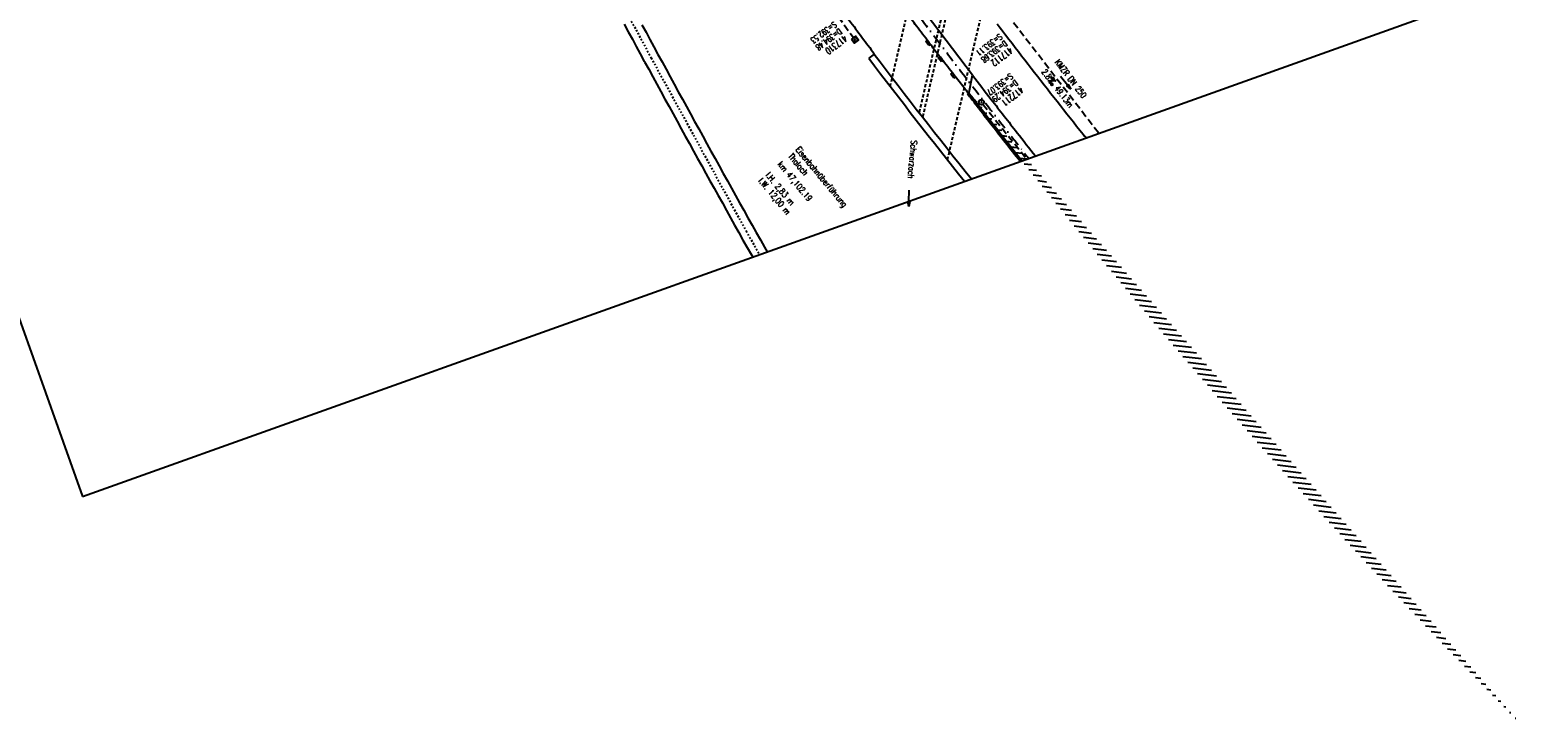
# Model space of a CAD drawing. Extents: x 447882 to 448688, y 437766 to 439043.
# Tile 1 of 50: x 448248 to 448688, y 437766 to 437971. Entities that reach past the tile are written whole.
import ezdxf
from ezdxf.enums import TextEntityAlignment as Align

# ---------------------------------------------------------------- set-up
doc = ezdxf.new("R2010")
doc.units = 0
doc.header["$LTSCALE"] = 2
doc.header["$MEASUREMENT"] = 0
for name, pattern in [('ACAD_ISO10W100W', [0.5, 0.25, -0.25]), ('AUSGEZOGEN', [0]), ('GESTRICH-X2', [1.5, 1, -0.5]), ('GESTRICHELT', [0.75, 0.5, -0.25]), ('STRICHPT-X3', [3, 1.5, -0.75, 0, -0.75])]:
    doc.linetypes.add(name, pattern=pattern)
doc.layers.get('0').update_dxf_attribs({"linetype": 'AUSGEZOGEN'})
for name, color, linetype in [('17', 7, 'CONTINUOUS'), ('ACHSE', 250, 'STRICHPT-X3'), ('Bahnachse', 7, 'CONTINUOUS'), ('BAUWO', 250, 'CONTINUOUS'), ('BAUWOTOP', 250, 'AUSGEZOGEN'), ('BAUWUTOP', 250, 'GESTRICHELT'), ('FBR', 8, 'CONTINUOUS'), ('Gleisachsen', 7, 'CONTINUOUS'), ('Ingenieurbauwerke', 15, 'CONTINUOUS'), ('KANAL', 7, 'GESTRICH-X2'), ('PFEIL', 7, 'CONTINUOUS'), ('Planeinteilung', 6, 'CONTINUOUS'), ('SCHACHTNR', 6, 'CONTINUOUS'), ('SCHLITZRINNE', 8, 'AUSGEZOGEN'), ('SCHRIFT', 7, 'AUSGEZOGEN'), ('SCHSYMBOL', 7, 'AUSGEZOGEN'), ('TEXTO', 4, 'CONTINUOUS'), ('TEXTU', 4, 'CONTINUOUS')]:
    doc.layers.add(name, color=color, linetype=linetype)
doc.styles.add('ROMANS', font='romans.shx', dxfattribs={"width": 0.8})

# ---------------------------------------------------------------- blocks, each defined once
blk = doc.blocks.new('PFEIL2')
at = {"color": 0}
for p, q in [((0.8796887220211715, 0.0024565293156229), (-2.401395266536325, -0.0115320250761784)), ((0.8808543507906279, -0.2709205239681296), (0.8785230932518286, 0.2758335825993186)), ((0.8785230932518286, 0.2758335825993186), (2.429089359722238, 0.0090619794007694)), ((0.9110887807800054, 0.2702307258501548), (0.8785706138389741, 0.2646884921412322)), ((0.9651190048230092, 0.2609349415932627), (0.8786494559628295, 0.2461975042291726)), ((1.01914922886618, 0.2516391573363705), (0.8787282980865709, 0.2277065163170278)), ((1.073179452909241, 0.24234337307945), (0.8788071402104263, 0.2092155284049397)), ((1.127209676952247, 0.2330475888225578), (0.8788859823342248, 0.1907245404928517)), ((1.181239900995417, 0.2237518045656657), (0.8789648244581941, 0.1722335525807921)), ((1.235270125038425, 0.2144560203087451), (0.8790436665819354, 0.1537425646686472)), ((1.289300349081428, 0.2051602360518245), (0.8791225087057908, 0.1352515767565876)), ((1.34333057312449, 0.195864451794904), (0.8792013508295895, 0.1167605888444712)), ((1.397360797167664, 0.1865686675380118), (0.8792801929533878, 0.0982696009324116)), ((1.451391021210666, 0.1772728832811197), (0.8793590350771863, 0.0797786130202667)), ((1.505421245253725, 0.1679770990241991), (0.8794378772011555, 0.0612876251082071)), ((1.559451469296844, 0.1586813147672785), (0.8795167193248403, 0.0427966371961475)), ((1.613481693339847, 0.1493855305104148), (0.8795955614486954, 0.024305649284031)), ((1.66751191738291, 0.140089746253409), (0.8796744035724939, 0.005814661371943)), ((1.721542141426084, 0.1307939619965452), (0.8797532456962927, -0.0126763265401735)), ((1.775572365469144, 0.1214981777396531), (0.8798320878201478, -0.0311673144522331)), ((1.82960258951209, 0.1122023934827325), (0.8799109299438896, -0.0496583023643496)), ((1.883632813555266, 0.1029066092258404), (0.8799897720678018, -0.0681492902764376)), ((1.937663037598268, 0.0936108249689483), (0.8800686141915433, -0.08664027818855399)), ((1.991693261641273, 0.0843150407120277), (0.8801474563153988, -0.105131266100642)), ((2.045723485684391, 0.0750192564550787), (0.8802262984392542, -0.1236222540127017)), ((2.099753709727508, 0.0657234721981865), (0.8803051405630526, -0.1421132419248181)), ((2.153783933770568, 0.056427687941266), (0.8803839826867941, -0.1606042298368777)), ((2.207814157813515, 0.0471319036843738), (0.8804628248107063, -0.1790952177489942)), ((2.261844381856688, 0.0378361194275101), (0.8805416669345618, -0.1975862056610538)), ((2.31587460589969, 0.0285403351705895), (0.8806205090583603, -0.2160771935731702)), ((2.36990482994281, 0.0192445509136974), (0.8806993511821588, -0.2345681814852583)), ((2.423935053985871, 0.009948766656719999), (0.8807781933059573, -0.2530591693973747)), ((2.429089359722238, 0.0090619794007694), (0.8808543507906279, -0.2709205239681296))]:
    blk.add_line(p, q, dxfattribs=at)
blk = doc.blocks.new('30S')
at = {"color": 0}
for p, q in [((-0.7514277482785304, -0.582751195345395), (-0.7514277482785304, 0)), ((-0.7514277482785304, 0), (0.7514277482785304, 0)), ((0.7514277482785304, 0), (0.7514277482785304, -0.582751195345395)), ((0.7514277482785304, -0.582751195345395), (-0.7514277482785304, -0.582751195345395))]:
    blk.add_line(p, q, dxfattribs=at)
blk.add_point((0, 0), dxfattribs=at)
blk = doc.blocks.new('20')
blk.add_lwpolyline([(-0.7540238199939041, -0.7510624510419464), (0.7541923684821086, -0.7510624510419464), (0.7541923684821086, 0.7497802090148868), (-0.7540238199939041, 0.7497802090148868)], close=True)
blk.add_circle((0, 0), 0.675503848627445)
blk.add_point((0, 0))
blk = doc.blocks.new('PROM')
blk.add_line((1.566024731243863, 1.817237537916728), (0.0190527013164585, 0.0153243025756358))
for centre, radius in [((0.3173753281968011, 1.509743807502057), 0.3170057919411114), ((0.9430842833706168, 0.2908182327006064), 0.2830165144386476), ((1.644538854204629, 0.287494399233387), 0.2830165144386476)]:
    blk.add_circle(centre, radius)
blk.add_arc((0.9918717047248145, 2.681739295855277), 1.033048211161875, 239.1413865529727, 303.3549228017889)
blk = doc.blocks.new('GST')
at = {"color": 0}
blk.add_circle((0, 0), 0.75, dxfattribs=at)
blk.add_point((0, 0), dxfattribs=at)
blk = doc.blocks.new('1135420')
for p, q in [((1135, 297), (1135, 420)), ((1135, 0), (1135, 297)), ((0, 0), (1135, 0))]:
    blk.add_line(p, q)

msp = doc.modelspace()

# ---------------------------------------------------------------- hatches: boundary and pattern name
at = {"layer": 'SCHLITZRINNE'}
h = msp.add_hatch(dxfattribs=at)
h.set_pattern_fill('_USER', color=256, scale=1.5, angle=45, style=0, pattern_type=0)
h.set_pattern_definition([(353.2903893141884, (448535.0214528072, 437939.7289510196), (0.1752559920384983, 1.489726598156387), [])])
edge = h.paths.add_edge_path()
edge.add_arc((450110.1306910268, 439174.8855906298), 2002.144653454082, 217.6466916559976, 217.7521611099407)
edge.add_arc((450110.1306910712, 439174.8855906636), 2001.644653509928, 217.6466916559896, 217.8050314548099)
edge.add_arc((450106.0111629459, 439171.6895692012), 1996.430723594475, 217.8050312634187, 218.1638878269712)
edge.add_arc((450104.6204673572, 439170.5966182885), 1994.661945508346, 218.1638878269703, 218.5234401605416)
edge.add_arc((450102.3610331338, 439168.7978830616), 1991.77395461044, 218.5234403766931, 218.8832532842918)
edge.add_arc((450113.0802769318, 439177.4420506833), 2005.544351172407, 218.8832532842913, 219.2403848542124)
edge.add_arc((450118.7786976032, 439182.0962609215), 2012.90190994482, 219.2403848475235, 219.5968631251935)
edge.add_arc((450119.4406360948, 439182.6438030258), 2013.760958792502, 219.5968631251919, 219.9534656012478)
edge.add_arc((450109.1314138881, 439174.007603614), 2000.312389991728, 219.9534657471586, 220.3112649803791)
edge.add_arc((450102.1189203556, 439168.0582058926), 1991.116173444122, 220.3112649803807, 220.6706485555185)
edge.add_arc((450113.5814255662, 439177.9073012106), 2006.228873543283, 220.6706484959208, 221.0286759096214)
edge.add_arc((450111.6346336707, 439176.2132694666), 2003.648225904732, 221.028675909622, 221.3868683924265)
edge.add_arc((450104.9853657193, 439170.3538559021), 1994.78563646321, 221.3868683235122, 221.7458556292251)
edge.add_arc((450107.8928366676, 439172.9484951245), 1998.682499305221, 221.7458556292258, 222.1044143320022)
edge.add_arc((450110.1228680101, 439174.9637980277), 2001.688241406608, 222.1044143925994, 222.4627037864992)
edge.add_arc((450114.2325152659, 439178.7246774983), 2007.259005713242, 222.4627037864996, 222.8197621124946)
edge.add_arc((450115.8226584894, 439180.1981843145), 2009.426902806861, 222.8197620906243, 223.1766277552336)
edge.add_arc((450111.7406385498, 439176.3680447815), 2003.829326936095, 223.1766277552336, 223.5348545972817)
edge.add_arc((450104.4442216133, 439169.4355758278), 1993.7646945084, 223.5348548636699, 223.8939847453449)
edge.add_arc((450103.9872383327, 439168.9959033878), 1993.130545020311, 223.8939847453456, 224.2529103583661)
edge.add_arc((450116.3561424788, 439181.046388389), 2010.399128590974, 224.2529105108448, 224.6102912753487)
edge.add_arc((450116.7664725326, 439181.4511742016), 2010.975515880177, 224.6102912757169, 224.7212884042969)
edge.add_line((448524.848253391, 437951.9944236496), (448525.2441494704, 437952.2998189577))

# ---------------------------------------------------------------- linework, layer by layer
at = {"layer": 'ACHSE'}
for points in [[(448115.3962550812, 438985.5005086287, -7.94584012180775e-07), (448118.194, 438967.9179999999, -1.494845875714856e-06), (448122.1225, 438943.2285, 1.794585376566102e-06), (448126.051, 438918.539, 6.509561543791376e-06)], [(448507.496, 437979, 0.001564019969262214), (448514.9901693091, 437969.0224127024, 0.001558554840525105), (448522.573, 437959.057, 0.001563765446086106), (448530.209093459, 437949.1505747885, 0.001565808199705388), (448537.8970000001, 437939.305, 0.001012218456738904), (448542.895176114, 437932.9716399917, 0.001569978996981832)]]:
    msp.add_lwpolyline(points, format="xyb", dxfattribs=at)
at = {"layer": 'Bahnachse', "linetype": 'ACAD_ISO10W100W'}
for p, q in [((448425.5759954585, 437973.4764662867), (448427.0206260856, 437970.8819727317)), ((448427.0206260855, 437970.8819727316), (448431.4432312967, 437962.61440976)), ((448431.4517191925, 437962.617772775), (448455.8789192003, 437918.0878713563)), ((448455.9791484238, 437917.8696413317), (448459.4870764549, 437911.5103312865)), ((448459.4870764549, 437911.5103312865), (448463.456353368, 437904.5895467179))]:
    msp.add_line(p, q, dxfattribs=at)
at = {"layer": 'BAUWO'}
for p, q in [((448526.322, 437957.522), (448507.012, 437982.943)), ((448525.1929999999, 437952.052), (448526.322, 437957.522))]:
    msp.add_line(p, q, dxfattribs=at)
at = {"layer": 'BAUWO', "flags": 128}
msp.add_lwpolyline([(448525.1929999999, 437952.052, -0.0009630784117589), (448522.3454676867, 437955.6567284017, -0.0017887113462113), (448520.8229999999, 437957.606, -3.0889219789e-06), (448517.1501982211, 437962.3433215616, -0.0002131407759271), (448517.097, 437962.4120000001, -0.0002885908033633), (448514.7040555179, 437965.5076819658, -0.0005276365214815), (448513.3979999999, 437967.2029999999, -0.0019099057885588), (448513.3692197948, 437967.2407370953, -1.52074910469e-05), (448509.773, 437971.994, -0.0018144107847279), (448508.2975911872, 437973.9590077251, -0.0009838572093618), (448505.597, 437977.5980000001)], format="xyb", dxfattribs=at)
at = {"layer": 'BAUWOTOP', "flags": 128}
msp.add_lwpolyline([(448497.2449999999, 437963.7319999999), (448495.6540601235, 437962.5200138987)], dxfattribs=at)
at = {"layer": 'BAUWOTOP'}
for radius, end in [(2038.842164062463, 218.5943363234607), (2036.842164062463, 218.6144323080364)]:
    msp.add_arc((450117.4917103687, 439198.0441966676), radius, 217.3003349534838, end, dxfattribs=at)
at = {"layer": 'BAUWUTOP'}
for p, q in [((448502.0080507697, 437954.2235039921), (448513.3871594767, 438002.9353017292)), ((448520.6476750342, 437989.8870327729), (448510.5233995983, 437946.4936185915)), ((448521.6652188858, 437988.5267598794), (448511.5507962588, 437945.1755755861)), ((448518.9233028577, 437932.5575643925), (448530.129792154, 437980.5304113))]:
    msp.add_line(p, q, dxfattribs=at)
at = {"layer": 'FBR'}
for points in [[(448486.1792135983, 437978.7881392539, 0.0015599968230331), (448493.6707632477, 437968.6831717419, 0.0007550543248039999), (448497.311971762, 437963.8189700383)], [(448533.5596446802, 437972.6783839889, 0.000518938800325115), (448536.0697938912, 437969.3937221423, 0.0015637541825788), (448543.6409491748, 437959.5715427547, 0.0015658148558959), (448551.2633894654, 437949.8098080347, 0.0015688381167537), (448558.954886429, 437940.0859286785, 0.0001735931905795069), (448559.8084880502, 437939.0144686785, 0.0001735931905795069)], [(448526.2902941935, 437957.4976299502, 0.001125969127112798), (448531.7893117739, 437950.3765710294, 0.0015658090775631), (448539.4695164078, 437940.5408597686, 0.001097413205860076), (448544.8841071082, 437933.6822500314, 0.001097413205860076)]]:
    msp.add_lwpolyline(points, format="xyb", dxfattribs=at)
at = {"layer": 'Gleisachsen', "linetype": 'Continuous'}
for p, q in [((448423.5177416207, 437972.5382726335), (448424.6971951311, 437970.3334169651)), ((448428.7151170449, 437972.3806893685), (448429.9391304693, 437970.1985364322)), ((448424.6971951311, 437970.3334169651), (448425.9212085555, 437968.1512640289)), ((448425.9212085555, 437968.1512640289), (448427.0779844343, 437965.9909608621)), ((448429.9391304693, 437970.1985364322), (448431.095906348, 437968.0382332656)), ((448431.095906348, 437968.0382332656), (448432.2753598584, 437965.8333775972)), ((448427.0779844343, 437965.9909608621), (448428.2574379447, 437963.7861051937)), ((448428.2574379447, 437963.7861051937), (448429.4369074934, 437961.5812576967)), ((448432.2753598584, 437965.8333775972), (448433.4548294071, 437963.6285301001)), ((448433.4577111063, 437963.6413948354), (448433.4653033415, 437963.6272030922)), ((448433.4653033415, 437963.6272030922), (448434.6893714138, 437961.4450807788)), ((448429.4467796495, 437961.5946877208), (448429.5238521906, 437961.4506178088)), ((448429.5238521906, 437961.4506178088), (448430.7479193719, 437959.2684950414)), ((448430.7479193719, 437959.2684950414), (448431.9274271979, 437957.0636684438)), ((448434.6893714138, 437961.4450807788), (448435.8688783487, 437959.2402537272)), ((448435.8688783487, 437959.2402537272), (448437.0483861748, 437957.0354271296)), ((448431.9274271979, 437957.0636684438), (448433.1069510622, 437954.858850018)), ((448433.1069510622, 437954.858850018), (448434.3310191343, 437952.6767277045)), ((448437.0483861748, 437957.0354271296), (448438.2724533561, 437954.8533043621)), ((448438.2724533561, 437954.8533043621), (448439.4519781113, 437952.6484863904)), ((448434.3310191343, 437952.6767277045), (448435.5105260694, 437950.4719006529)), ((448435.5105260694, 437950.4719006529), (448436.7345932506, 437948.2897778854)), ((448439.4519781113, 437952.6484863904), (448440.6760452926, 437950.4663636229)), ((448440.6760452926, 437950.4663636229), (448441.8555531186, 437948.2615370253)), ((448436.7345932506, 437948.2897778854), (448437.9141010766, 437946.0849512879)), ((448437.9141010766, 437946.0849512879), (448439.1381682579, 437943.9028285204)), ((448441.8555531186, 437948.2615370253), (448443.0796202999, 437946.0794142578)), ((448443.0796202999, 437946.0794142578), (448444.2591281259, 437943.8745876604)), ((448439.1381682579, 437943.9028285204), (448440.3176930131, 437941.6980105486)), ((448440.3176930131, 437941.6980105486), (448441.5417601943, 437939.5158877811)), ((448444.2591281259, 437943.8745876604), (448445.4831953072, 437941.6924648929)), ((448445.4831953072, 437941.6924648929), (448446.7072624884, 437939.5103421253)), ((448441.5417601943, 437939.5158877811), (448442.7658282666, 437937.3337654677)), ((448442.7658282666, 437937.3337654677), (448443.9453352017, 437935.1289384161)), ((448446.7072624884, 437939.5103421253), (448447.8867872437, 437937.3055241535)), ((448447.8867872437, 437937.3055241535), (448449.1108374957, 437935.1233927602)), ((448443.9453352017, 437935.1289384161), (448445.169402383, 437932.9468156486)), ((448445.169402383, 437932.9468156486), (448446.3934704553, 437930.7646933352)), ((448449.1108374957, 437935.1233927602), (448450.3349046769, 437932.9412699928)), ((448450.3349046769, 437932.9412699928), (448451.5144294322, 437930.736452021)), ((448446.3934704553, 437930.7646933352), (448447.5729773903, 437928.5598662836)), ((448447.5729773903, 437928.5598662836), (448448.7970454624, 437926.3777439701)), ((448451.5144294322, 437930.736452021), (448452.7384966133, 437928.5543292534)), ((448452.7384966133, 437928.5543292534), (448453.9625646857, 437926.37220694)), ((448448.7970454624, 437926.3777439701), (448450.0211126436, 437924.1956212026)), ((448450.0211126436, 437924.1956212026), (448451.2451798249, 437922.0134984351)), ((448453.9625646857, 437926.37220694), (448455.1639111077, 437924.2346349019)), ((448455.1639111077, 437924.2346349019), (448456.3879782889, 437922.0525121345)), ((448451.2451798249, 437922.0134984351), (448452.4692478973, 437919.8313761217)), ((448452.4692478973, 437919.8313761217), (448453.6933150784, 437917.6492533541)), ((448456.3879782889, 437922.0525121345), (448457.5675030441, 437919.8476941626)), ((448457.5675030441, 437919.8476941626), (448458.7915702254, 437917.6655713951)), ((448453.6933150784, 437917.6492533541), (448454.8728220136, 437915.4444263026)), ((448454.8728220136, 437915.4444263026), (448456.0968900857, 437913.262303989)), ((448458.7915702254, 437917.6655713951), (448460.0156204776, 437915.483440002)), ((448460.0156204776, 437915.483440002), (448461.2396885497, 437913.3013176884)), ((448456.0968900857, 437913.262303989), (448457.320957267, 437911.0801812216)), ((448457.320957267, 437911.0801812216), (448458.5450244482, 437908.8980584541)), ((448461.2396885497, 437913.3013176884), (448462.4637557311, 437911.1191949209)), ((448462.4637557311, 437911.1191949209), (448463.6878229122, 437908.9370721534)), ((448458.5450244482, 437908.8980584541), (448459.7690925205, 437906.7159361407)), ((448459.7690925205, 437906.7159361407), (448461.0377021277, 437904.5565085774)), ((448463.6878229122, 437908.9370721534), (448464.9118900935, 437906.7549493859)), ((448464.9118900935, 437906.7549493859), (448465.7108122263, 437905.3950251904)), ((448461.0377021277, 437904.5565085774), (448461.4260749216, 437903.8641639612))]:
    msp.add_line(p, q, dxfattribs=at)
at = {"layer": 'KANAL'}
for p, q in [((448453.469, 438021.094), (448491.156, 437968.5939999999)), ((448538.406, 437973.094), (448563.6212790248, 437940.37671179)), ((448529.375, 437948.9379999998), (448542.3156457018, 437932.7645839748))]:
    msp.add_line(p, q, dxfattribs=at)
at = {"layer": 'SCHLITZRINNE'}
for p, q in [((448528.2616645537, 437948.0759144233), (448528.5365628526, 437948.0435745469)), ((448529.1303533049, 437946.4633749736), (448529.827329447, 437946.3813805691)), ((448530.4234905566, 437944.8009021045), (448531.1211920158, 437944.7188223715)), ((448531.7197304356, 437943.1380642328), (448532.4181602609, 437943.0558988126)), ((448533.0190826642, 437941.4748602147), (448533.7182439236, 437941.3926087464)), ((448534.3215570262, 437939.8112888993), (448535.0214528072, 437939.7289510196)), ((448535.6271633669, 437938.1473491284), (448536.3277967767, 437938.0649244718)), ((448536.9359124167, 437936.4830396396), (448537.6372871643, 437936.4005277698)), ((448538.2478160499, 437934.8183590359), (448538.9499353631, 437934.7357595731)), ((448539.5628843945, 437933.153306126), (448540.2657514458, 437933.070618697))]:
    msp.add_line(p, q, dxfattribs=at)
at = {"layer": 'SCHLITZRINNE', "flags": 128}
msp.add_lwpolyline([(448524.848253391, 437951.9944236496), (448525.2441494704, 437952.2998189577)], dxfattribs=at)
at = {"layer": 'SCHLITZRINNE'}
for points in [[(448524.848253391, 437951.9944236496, 0.0004601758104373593), (448527.1019173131, 437949.0784626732, 0.001565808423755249)], [(448525.2441494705, 437952.2998189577, 0.0004601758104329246), (448527.4972505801, 437949.3845861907, 0.0004601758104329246)], [(448528.0224820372, 437947.8905505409, 4.305621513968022e-05), (448528.2338245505, 437947.6180903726, 0.001565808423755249), (448535.9313603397, 437937.7601837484, 0.000905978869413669), (448540.4093449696, 437932.0834962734, 0.001569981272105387)], [(448528.4175854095, 437948.1969707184, 4.305621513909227e-05), (448528.6288751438, 437947.9245785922, 0.001565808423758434), (448536.3244835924, 437938.0691402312, 0.0009272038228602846), (448540.9064747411, 437932.2611119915, 0.001569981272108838)]]:
    msp.add_lwpolyline(points, format="xyb", dxfattribs=at)
at = {"layer": 'SCHSYMBOL'}
msp.add_lwpolyline([(448527.4970929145, 437949.3847195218), (448528.4176916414, 437948.1968337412), (448527.9570739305, 437947.8398599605), (448527.0364752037, 437949.027745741)], close=True, dxfattribs=at)

# ---------------------------------------------------------------- block references
at = {"layer": '17'}
for p, rotation in [((448513.3979999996, 437967.2029999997), 307.594261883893), ((448517.0969999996, 437962.4120000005), 307.7851215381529), ((448520.8229999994, 437957.6059999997), 307.9247047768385)]:
    msp.add_blockref('30S', p, dxfattribs=dict(at, rotation=rotation))
at = {"layer": 'PFEIL', "rotation": 307.63330000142}
msp.add_blockref('PFEIL2', (448553.7694275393, 437955.2652609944), dxfattribs=at)
at = {"layer": 'Planeinteilung', "linetype": 'Continuous', "rotation": 289.6609145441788}
msp.add_blockref('1135420', (447881.8138254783, 438902.0456174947), dxfattribs=at)
at = {"layer": 'SCHRIFT', "rotation": 268.5077830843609}
msp.add_blockref('PFEIL2', (448507.5159928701, 437921.1657071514), dxfattribs=at)
at = {"layer": 'SCHSYMBOL'}
for name, p, rotation in [('20', (448491.5969999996, 437967.9869999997), 306.7125999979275), ('GST', (448528.912, 437949.5259999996), 307.7753000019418)]:
    msp.add_blockref(name, p, dxfattribs=dict(at, rotation=rotation))
at = {"layer": 'TEXTU', "rotation": 307.63330000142}
msp.add_blockref('PROM', (448548.5140441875, 437955.8906463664), dxfattribs=at)

# ---------------------------------------------------------------- texts
at = {"layer": 'Ingenieurbauwerke', "linetype": 'Continuous', "style": 'ROMANS'}
for s, height, oblique, width, p in [('Eisenbahnüberführung', 1.79999997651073, 6.071866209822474e-07, 0.8333999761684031, (448473.9430253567, 437935.4791647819)), ('km 47,102.19', 1.799999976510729, 1.930278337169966e-06, 0.8334000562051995, (448468.6288560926, 437931.1472186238)), ('Thalach', 1.799999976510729, 359.9999985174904, 0.833400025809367, (448471.765632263, 437933.5322616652)), ('l.W. 12,00 m', 1.799999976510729, 359.9999985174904, 0.833400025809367, (448463.0144602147, 437926.2246422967)), ('l.H. 2,83 m', 1.799999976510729, 359.9999985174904, 0.833400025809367, (448465.1169687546, 437927.9192712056))]:
    msp.add_text(s, height=height, rotation=309.7714099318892, dxfattribs=dict(at, oblique=oblique, width=width)).set_placement(p)
at = {"layer": 'SCHACHTNR', "style": 'ROMANS'}
for s, height, rotation, width, p in [('S=392.53', 1.8, 216.712600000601, 0.6, (448485.3938394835, 437973.4600089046)), ('D=394.48', 1.8, 216.712600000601, 0.6, (448486.8938394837, 437971.4290089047)), ('417310', 2, 216.712600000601, 0.7, (448488.3938394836, 437969.4290089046)), ('S=393.11', 1.8, 217.3637000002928, 0.6, (448534.2047666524, 437969.8751824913)), ('D=393.68', 1.8, 217.3637000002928, 0.6, (448535.7047666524, 437967.8751824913)), ('417112', 2, 217.3637000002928, 0.7, (448537.2357666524, 437965.9071824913)), ('S=393.07', 1.8, 217.7752999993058, 0.6, (448537.345205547, 437958.2063307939)), ('D=394.29', 1.8, 217.7752999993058, 0.6, (448538.876205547, 437956.2373307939)), ('417211', 2, 217.7752999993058, 0.7, (448540.4072055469, 437954.2373307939))]:
    msp.add_text(s, height=height, rotation=rotation, dxfattribs=dict(at, width=width)).set_placement(p)
at = {"layer": 'SCHRIFT', "style": 'ROMANS', "width": 0.8}
msp.add_text('Schwarzach', height=1.8, rotation=264.7266849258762, dxfattribs=at).set_placement((448508.1951275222, 437938.366286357))
at = {"layer": 'TEXTO', "style": 'ROMANS', "width": 0.75}
msp.add_text('KMZR DN 250', height=1.8, rotation=307.63330000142, dxfattribs=at).set_placement((448554.563907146, 437955.9111029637), align=Align.CENTER)
at = {"layer": 'TEXTU', "style": 'ROMANS', "width": 0.75}
for s, p in [('2.8', (448546.5310441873, 437958.4356463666)), ('49.13m', (448550.3440441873, 437953.5296463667))]:
    msp.add_text(s, height=1.8, rotation=307.63330000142, dxfattribs=at).set_placement(p)

doc.saveas('drawing.dxf')
